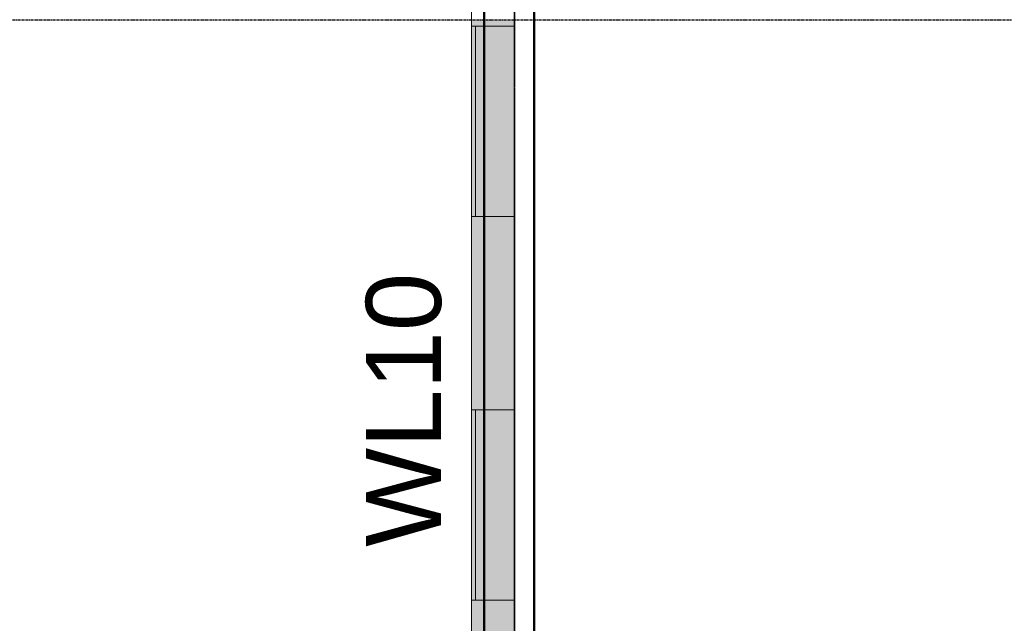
# Model space of a CAD drawing. Header units: inches. Extents: x -4126 to -1814, y 9773 to 12338.
# Tile 5 of 113: x -3922 to -3725, y 10047 to 10167. Entities that reach past the tile are written whole.
import ezdxf

# ---------------------------------------------------------------- set-up
doc = ezdxf.new("R2010")
doc.units = ezdxf.units.IN
doc.header["$MEASUREMENT"] = 0
doc.linetypes.add('Grid Line 1_2_', pattern=[0.875, 0.5, -0.125, 0.125, -0.125])
for name, color, linetype, lineweight in [('A-WALL', 113, 'Continuous', 13), ('S-FNDN', 32, 'Continuous', 13), ('S-GRID', 1, 'Continuous', 9)]:
    doc.layers.add(name, color=color, linetype=linetype, lineweight=lineweight)
doc.layers.add('loads', color=1, linetype='Continuous')
doc.styles.add('Arial', font='Arial.ttf', dxfattribs={"height": 18})

# ---------------------------------------------------------------- blocks, each defined once
blk = doc.blocks.new('CTR - 1st Phase - Shell_rvt-1-FRAMING PLAN - 1ST FLOOR')
at = {"layer": 'A-WALL', "lineweight": 5, "transparency": 33554585}
h = blk.add_hatch(color=13, dxfattribs=at)
h.paths.add_polyline_path([(-3829.32, 10011.59), (-3823.32, 10011.59), (-3823.32, 10051.37), (-3829.32, 10051.37), (-3829.32, 10050.65)], flags=0)
h.paths.add_polyline_path([(-3829.32, 10089.39), (-3823.32, 10089.39), (-3823.32, 10127.98), (-3829.32, 10127.98), (-3829.32, 10105.37)], flags=0)
h.paths.add_polyline_path([(-3829.32, 10166), (-3823.32, 10166), (-3823.32, 10167.33), (-3829.32, 10167.33)], flags=0)
h.paths.add_polyline_path([(-3823.32, 10203.45), (-3823.32, 10242.99), (-3829.32, 10242.99), (-3829.32, 10203.45)], flags=0)
h.paths.add_polyline_path([(-3823.32, 10281.01), (-3823.32, 10363.19), (-3829.32, 10363.19), (-3829.32, 10281.01), (-3823.82, 10281.01)], flags=0)
h.paths.add_polyline_path([(-3824.69, 10391.06), (-3823.32, 10391.06), (-3823.32, 10434.99), (-3829.32, 10434.99), (-3829.32, 10391.06)], flags=0)
h.paths.add_polyline_path([(-3829.32, 10473.01), (-3823.32, 10473.01), (-3823.32, 10473.77), (-3829.32, 10473.77)], flags=0)
h.paths.add_polyline_path([(-3823.32, 10511.79), (-3823.32, 10588.78), (-3829.32, 10588.78), (-3829.32, 10511.79), (-3825.65, 10511.79)], flags=0)
h.paths.add_polyline_path([(-3829.32, 10626.8), (-3823.32, 10626.8), (-3823.32, 10627.18), (-3829.32, 10627.18)], flags=0)
h.paths.add_polyline_path([(-3823.32, 10665.2), (-3823.32, 10746.19), (-3829.32, 10746.19), (-3829.32, 10665.2), (-3826.87, 10665.2)], flags=0)
h.paths.add_polyline_path([(-3823.32, 10774.06), (-3823.32, 10780.97), (-3829.32, 10780.97), (-3829.32, 10774.06), (-3827.74, 10774.06)], flags=0)
h.paths.add_polyline_path([(-3823.32, 10818.99), (-3823.32, 10857.77), (-3829.32, 10857.77), (-3829.32, 10818.99), (-3828.09, 10818.99)], flags=0)
h.paths.add_polyline_path([(-3828.71, 10895.79), (-3823.32, 10895.79), (-3823.32, 10902.05), (-3829.32, 10902.05), (-3829.32, 10895.79)], flags=0)
h.paths.add_polyline_path([(-3823.32, 10929.93), (-3823.32, 10973.54), (-3829.32, 10973.54), (-3829.32, 10929.93), (-3828.98, 10929.93)], flags=0)
h.paths.add_polyline_path([(-3823.32, 11009.66), (-3823.32, 11011.18), (-3829.32, 11011.18), (-3829.32, 11009.66)], flags=0)
h.paths.add_polyline_path([(-3824.76, 11049.2), (-3823.32, 11049.2), (-3823.32, 11049.58), (-3829.32, 11049.58), (-3829.32, 11049.2)], flags=0)
h.paths.add_polyline_path([(-3823.32, 11087.6), (-3823.32, 11144.15), (-3829.32, 11144.15), (-3829.32, 11087.6), (-3826.28, 11087.6)], flags=0)
h.paths.add_polyline_path([(-3823.32, 11144.33), (-3823.32, 11151.98), (-3829.32, 11151.98), (-3829.32, 11144.33), (-3828.52, 11144.33)], flags=0)
h.paths.add_polyline_path([(-3827.17, 11152.15), (-3823.32, 11152.15), (-3823.32, 11164.59), (-3829.32, 11164.59), (-3829.32, 11152.15), (-3828.83, 11152.15)], flags=0)
h.paths.add_polyline_path([(-3823.32, 11394.99), (-3823.32, 11403.15), (-3829.32, 11403.15), (-3829.32, 11394.99)], flags=0)
h.paths.add_polyline_path([(-3823.32, 11403.33), (-3823.32, 11410.98), (-3829.32, 11410.98), (-3829.32, 11403.33), (-3827.87, 11403.33)], flags=0)
h.paths.add_polyline_path([(-3829.32, 11411.15), (-3823.32, 11411.15), (-3823.32, 11429.49), (-3823.82, 11429.49), (-3823.82, 11430.08), (-3829.32, 11430.08), (-3829.32, 11415.99)], flags=0)
h = blk.add_hatch(color=13, dxfattribs=at)
h.paths.add_polyline_path([(-3823.2, 10011.59), (-3823.2, 10051.37), (-3823.32, 10051.37), (-3823.32, 10011.59)], flags=0)
h.paths.add_polyline_path([(-3823.32, 10089.39), (-3823.2, 10089.39), (-3823.2, 10104.54), (-3823.32, 10104.54)], flags=0)
h.paths.add_polyline_path([(-3823.32, 10104.94), (-3823.2, 10104.94), (-3823.2, 10105.37), (-3823.32, 10105.37)], flags=0)
h.paths.add_polyline_path([(-3823.32, 10106.2), (-3823.2, 10106.2), (-3823.2, 10106.63), (-3823.32, 10106.63)], flags=0)
h.paths.add_polyline_path([(-3823.32, 10107.02), (-3823.2, 10107.02), (-3823.2, 10127.98), (-3823.32, 10127.98)], flags=0)
h.paths.add_polyline_path([(-3823.25, 10166), (-3823.2, 10166), (-3823.2, 10167.33), (-3823.32, 10167.33), (-3823.32, 10166)], flags=0)
h.paths.add_polyline_path([(-3823.2, 10203.45), (-3823.2, 10242.99), (-3823.32, 10242.99), (-3823.32, 10203.45)], flags=0)
h.paths.add_polyline_path([(-3823.32, 10281.01), (-3823.2, 10281.01), (-3823.2, 10296.07), (-3823.32, 10296.07)], flags=0)
h.paths.add_polyline_path([(-3823.32, 10296.47), (-3823.2, 10296.47), (-3823.2, 10296.9), (-3823.32, 10296.9)], flags=0)
h.paths.add_polyline_path([(-3823.32, 10297.73), (-3823.2, 10297.73), (-3823.2, 10298.16), (-3823.32, 10298.16)], flags=0)
h.paths.add_polyline_path([(-3823.2, 10298.55), (-3823.2, 10343.95), (-3823.32, 10343.95), (-3823.32, 10298.55)], flags=0)
h.paths.add_polyline_path([(-3823.2, 10344.35), (-3823.2, 10344.78), (-3823.32, 10344.78), (-3823.32, 10344.35)], flags=0)
h.paths.add_polyline_path([(-3823.32, 10345.61), (-3823.2, 10345.61), (-3823.2, 10346.04), (-3823.32, 10346.04)], flags=0)
h.paths.add_polyline_path([(-3823.2, 10346.43), (-3823.2, 10363.19), (-3823.32, 10363.19), (-3823.32, 10346.43)], flags=0)
h.paths.add_polyline_path([(-3823.2, 10391.06), (-3823.2, 10391.84), (-3823.32, 10391.84), (-3823.32, 10391.06)], flags=0)
h.paths.add_polyline_path([(-3823.32, 10392.23), (-3823.2, 10392.23), (-3823.2, 10392.66), (-3823.32, 10392.66)], flags=0)
h.paths.add_polyline_path([(-3823.32, 10393.49), (-3823.2, 10393.49), (-3823.2, 10393.92), (-3823.32, 10393.92)], flags=0)
h.paths.add_polyline_path([(-3823.2, 10394.32), (-3823.2, 10434.99), (-3823.32, 10434.99), (-3823.32, 10394.32)], flags=0)
h.paths.add_polyline_path([(-3823.2, 10473.01), (-3823.2, 10473.77), (-3823.32, 10473.77), (-3823.32, 10473.01)], flags=0)
h.paths.add_polyline_path([(-3823.32, 10511.79), (-3823.2, 10511.79), (-3823.2, 10535.48), (-3823.32, 10535.48)], flags=0)
h.paths.add_polyline_path([(-3823.2, 10535.87), (-3823.2, 10536.3), (-3823.32, 10536.3), (-3823.32, 10535.87)], flags=0)
h.paths.add_polyline_path([(-3823.32, 10537.14), (-3823.2, 10537.14), (-3823.2, 10537.57), (-3823.32, 10537.57)], flags=0)
h.paths.add_polyline_path([(-3823.2, 10537.96), (-3823.2, 10583.36), (-3823.32, 10583.36), (-3823.32, 10537.96)], flags=0)
h.paths.add_polyline_path([(-3823.32, 10583.76), (-3823.2, 10583.76), (-3823.2, 10584.19), (-3823.32, 10584.19)], flags=0)
h.paths.add_polyline_path([(-3823.32, 10585.02), (-3823.2, 10585.02), (-3823.2, 10585.45), (-3823.32, 10585.45)], flags=0)
h.paths.add_polyline_path([(-3823.2, 10585.84), (-3823.2, 10588.78), (-3823.32, 10588.78), (-3823.32, 10585.84)], flags=0)
h.paths.add_polyline_path([(-3823.32, 10626.8), (-3823.2, 10626.8), (-3823.2, 10627.18), (-3823.32, 10627.18)], flags=0)
h.paths.add_polyline_path([(-3823.2, 10665.2), (-3823.2, 10679.13), (-3823.32, 10679.13), (-3823.32, 10665.2)], flags=0)
h.paths.add_polyline_path([(-3823.32, 10679.52), (-3823.2, 10679.52), (-3823.2, 10679.95), (-3823.32, 10679.95)], flags=0)
h.paths.add_polyline_path([(-3823.32, 10680.78), (-3823.2, 10680.78), (-3823.2, 10681.21), (-3823.32, 10681.21)], flags=0)
h.paths.add_polyline_path([(-3823.32, 10681.61), (-3823.2, 10681.61), (-3823.2, 10727.01), (-3823.32, 10727.01)], flags=0)
h.paths.add_polyline_path([(-3823.32, 10727.4), (-3823.2, 10727.4), (-3823.2, 10727.83), (-3823.32, 10727.83)], flags=0)
h.paths.add_polyline_path([(-3823.32, 10728.67), (-3823.2, 10728.67), (-3823.2, 10729.1), (-3823.32, 10729.1)], flags=0)
h.paths.add_polyline_path([(-3823.2, 10729.49), (-3823.2, 10746.19), (-3823.32, 10746.19), (-3823.32, 10729.49)], flags=0)
h.paths.add_polyline_path([(-3823.2, 10774.06), (-3823.2, 10774.89), (-3823.32, 10774.89), (-3823.32, 10774.06)], flags=0)
h.paths.add_polyline_path([(-3823.2, 10775.28), (-3823.2, 10775.71), (-3823.32, 10775.71), (-3823.32, 10775.28)], flags=0)
h.paths.add_polyline_path([(-3823.32, 10776.55), (-3823.2, 10776.55), (-3823.2, 10776.98), (-3823.32, 10776.98)], flags=0)
h.paths.add_polyline_path([(-3823.2, 10777.37), (-3823.2, 10780.97), (-3823.32, 10780.97), (-3823.32, 10777.37)], flags=0)
h.paths.add_polyline_path([(-3823.2, 10818.99), (-3823.2, 10822.77), (-3823.32, 10822.77), (-3823.32, 10818.99)], flags=0)
h.paths.add_polyline_path([(-3823.32, 10823.17), (-3823.2, 10823.17), (-3823.2, 10823.6), (-3823.32, 10823.6)], flags=0)
h.paths.add_polyline_path([(-3823.32, 10824.08), (-3823.2, 10824.08), (-3823.2, 10824.5), (-3823.32, 10824.5)], flags=0)
h.paths.add_polyline_path([(-3823.32, 10824.9), (-3823.2, 10824.9), (-3823.2, 10857.77), (-3823.32, 10857.77), (-3823.32, 10825.65)], flags=0)
h.paths.add_polyline_path([(-3823.32, 10895.79), (-3823.2, 10895.79), (-3823.2, 10902.05), (-3823.32, 10902.05)], flags=0)
h.paths.add_polyline_path([(-3823.32, 10929.93), (-3823.2, 10929.93), (-3823.2, 10966.06), (-3823.32, 10966.06)], flags=0)
h.paths.add_polyline_path([(-3823.32, 10966.46), (-3823.2, 10966.46), (-3823.2, 10966.89), (-3823.32, 10966.89)], flags=0)
h.paths.add_polyline_path([(-3823.2, 10967.72), (-3823.2, 10968.15), (-3823.32, 10968.15), (-3823.32, 10967.72)], flags=0)
h.paths.add_polyline_path([(-3823.32, 10968.54), (-3823.2, 10968.54), (-3823.2, 10973.54), (-3823.32, 10973.54)], flags=0)
h.paths.add_polyline_path([(-3823.2, 11009.66), (-3823.2, 11011.18), (-3823.32, 11011.18), (-3823.32, 11009.66)], flags=0)
h.paths.add_polyline_path([(-3823.32, 11049.2), (-3823.2, 11049.2), (-3823.2, 11049.58), (-3823.32, 11049.58)], flags=0)
h.paths.add_polyline_path([(-3823.2, 11087.6), (-3823.2, 11109.71), (-3823.32, 11109.71), (-3823.32, 11087.6)], flags=0)
h.paths.add_polyline_path([(-3823.32, 11110.1), (-3823.2, 11110.1), (-3823.2, 11110.53), (-3823.32, 11110.53)], flags=0)
h.paths.add_polyline_path([(-3823.2, 11111.37), (-3823.2, 11111.8), (-3823.32, 11111.8), (-3823.32, 11111.37)], flags=0)
h.paths.add_polyline_path([(-3823.32, 11112.19), (-3823.2, 11112.19), (-3823.2, 11144.15), (-3823.32, 11144.15), (-3823.32, 11121.94)], flags=0)
h.paths.add_polyline_path([(-3823.2, 11144.33), (-3823.2, 11151.98), (-3823.32, 11151.98), (-3823.32, 11144.33)], flags=0)
h.paths.add_polyline_path([(-3823.32, 11152.15), (-3823.2, 11152.15), (-3823.2, 11157.59), (-3823.32, 11157.59)], flags=0)
h.paths.add_polyline_path([(-3823.32, 11157.99), (-3823.2, 11157.99), (-3823.2, 11158.41), (-3823.32, 11158.41)], flags=0)
h.paths.add_polyline_path([(-3823.2, 11159.25), (-3823.2, 11159.68), (-3823.32, 11159.68), (-3823.32, 11159.25)], flags=0)
h.paths.add_polyline_path([(-3823.32, 11160.07), (-3823.2, 11160.07), (-3823.2, 11164.59), (-3823.32, 11164.59)], flags=0)
h.paths.add_polyline_path([(-3823.2, 11394.99), (-3823.2, 11403.15), (-3823.32, 11403.15), (-3823.32, 11394.99)], flags=0)
h.paths.add_polyline_path([(-3823.32, 11403.33), (-3823.2, 11403.33), (-3823.2, 11410.98), (-3823.32, 11410.98), (-3823.32, 11406.9)], flags=0)
h.paths.add_polyline_path([(-3823.32, 11411.15), (-3823.2, 11411.15), (-3823.2, 11429.49), (-3823.32, 11429.49), (-3823.32, 11417.66)], flags=0)
h = blk.add_hatch(color=13, dxfattribs=at)
h.paths.add_polyline_path([(-3823.2, 10104.54), (-3823.2, 10104.94), (-3823.32, 10104.94), (-3823.32, 10104.54)], flags=0)
h.paths.add_polyline_path([(-3823.2, 10106.63), (-3823.2, 10107.02), (-3823.32, 10107.02), (-3823.32, 10106.63)], flags=0)
h.paths.add_polyline_path([(-3823.2, 10296.07), (-3823.2, 10296.47), (-3823.32, 10296.47), (-3823.32, 10296.07)], flags=0)
h.paths.add_polyline_path([(-3823.32, 10298.16), (-3823.2, 10298.16), (-3823.2, 10298.55), (-3823.32, 10298.55)], flags=0)
h.paths.add_polyline_path([(-3823.2, 10343.95), (-3823.2, 10344.35), (-3823.32, 10344.35), (-3823.32, 10343.95)], flags=0)
h.paths.add_polyline_path([(-3823.32, 10346.04), (-3823.2, 10346.04), (-3823.2, 10346.43), (-3823.32, 10346.43)], flags=0)
h.paths.add_polyline_path([(-3823.32, 10391.84), (-3823.2, 10391.84), (-3823.2, 10392.23), (-3823.32, 10392.23)], flags=0)
h.paths.add_polyline_path([(-3823.32, 10393.92), (-3823.2, 10393.92), (-3823.2, 10394.32), (-3823.32, 10394.32)], flags=0)
h.paths.add_polyline_path([(-3823.2, 10535.48), (-3823.2, 10535.87), (-3823.32, 10535.87), (-3823.32, 10535.48)], flags=0)
h.paths.add_polyline_path([(-3823.2, 10537.57), (-3823.2, 10537.96), (-3823.32, 10537.96), (-3823.32, 10537.57)], flags=0)
h.paths.add_polyline_path([(-3823.2, 10583.36), (-3823.2, 10583.76), (-3823.32, 10583.76), (-3823.32, 10583.36)], flags=0)
h.paths.add_polyline_path([(-3823.2, 10585.45), (-3823.2, 10585.84), (-3823.32, 10585.84), (-3823.32, 10585.45)], flags=0)
h.paths.add_polyline_path([(-3823.2, 10679.13), (-3823.2, 10679.52), (-3823.32, 10679.52), (-3823.32, 10679.13)], flags=0)
h.paths.add_polyline_path([(-3823.32, 10681.21), (-3823.2, 10681.21), (-3823.2, 10681.61), (-3823.32, 10681.61)], flags=0)
h.paths.add_polyline_path([(-3823.32, 10727.01), (-3823.2, 10727.01), (-3823.2, 10727.4), (-3823.32, 10727.4)], flags=0)
h.paths.add_polyline_path([(-3823.32, 10729.1), (-3823.2, 10729.1), (-3823.2, 10729.49), (-3823.32, 10729.49)], flags=0)
h.paths.add_polyline_path([(-3823.32, 10774.89), (-3823.2, 10774.89), (-3823.2, 10775.28), (-3823.32, 10775.28)], flags=0)
h.paths.add_polyline_path([(-3823.2, 10776.98), (-3823.2, 10777.37), (-3823.32, 10777.37), (-3823.32, 10776.98)], flags=0)
h.paths.add_polyline_path([(-3823.2, 10822.77), (-3823.2, 10823.17), (-3823.32, 10823.17), (-3823.32, 10822.77)], flags=0)
h.paths.add_polyline_path([(-3823.2, 10824.5), (-3823.2, 10824.9), (-3823.32, 10824.9), (-3823.32, 10824.5)], flags=0)
h.paths.add_polyline_path([(-3823.2, 10966.06), (-3823.2, 10966.46), (-3823.32, 10966.46), (-3823.32, 10966.06)], flags=0)
h.paths.add_polyline_path([(-3823.2, 10968.15), (-3823.2, 10968.54), (-3823.32, 10968.54), (-3823.32, 10968.15)], flags=0)
h.paths.add_polyline_path([(-3823.2, 11109.71), (-3823.2, 11110.1), (-3823.32, 11110.1), (-3823.32, 11109.71)], flags=0)
h.paths.add_polyline_path([(-3823.2, 11111.8), (-3823.2, 11112.19), (-3823.32, 11112.19), (-3823.32, 11111.8)], flags=0)
h.paths.add_polyline_path([(-3823.32, 11157.59), (-3823.2, 11157.59), (-3823.2, 11157.99), (-3823.32, 11157.99)], flags=0)
h.paths.add_polyline_path([(-3823.2, 11159.68), (-3823.2, 11160.07), (-3823.32, 11160.07), (-3823.32, 11159.68)], flags=0)
h = blk.add_hatch(color=13, dxfattribs=at)
h.paths.add_polyline_path([(-3823.32, 10105.37), (-3823.2, 10105.37), (-3823.2, 10106.2), (-3823.32, 10106.2), (-3823.32, 10105.74)], flags=0)
h.paths.add_polyline_path([(-3823.2, 10296.9), (-3823.2, 10297.73), (-3823.32, 10297.73), (-3823.32, 10296.9)], flags=0)
h.paths.add_polyline_path([(-3823.32, 10344.78), (-3823.2, 10344.78), (-3823.2, 10345.61), (-3823.32, 10345.61), (-3823.32, 10345.15)], flags=0)
h.paths.add_polyline_path([(-3823.32, 10392.66), (-3823.2, 10392.66), (-3823.2, 10393.49), (-3823.32, 10393.49), (-3823.32, 10393.03)], flags=0)
h.paths.add_polyline_path([(-3823.2, 10536.3), (-3823.2, 10537.14), (-3823.32, 10537.14), (-3823.32, 10536.3)], flags=0)
h.paths.add_polyline_path([(-3823.2, 10584.19), (-3823.2, 10585.02), (-3823.32, 10585.02), (-3823.32, 10584.19)], flags=0)
h.paths.add_polyline_path([(-3823.2, 10679.95), (-3823.2, 10680.78), (-3823.32, 10680.78), (-3823.32, 10679.95)], flags=0)
h.paths.add_polyline_path([(-3823.2, 10727.83), (-3823.2, 10728.67), (-3823.32, 10728.67), (-3823.32, 10727.83)], flags=0)
h.paths.add_polyline_path([(-3823.2, 10775.71), (-3823.2, 10776.55), (-3823.32, 10776.55), (-3823.32, 10775.71)], flags=0)
h.paths.add_polyline_path([(-3823.32, 10823.6), (-3823.2, 10823.6), (-3823.2, 10823.66), (-3823.32, 10823.66)], flags=0)
h.paths.add_polyline_path([(-3823.32, 10824.01), (-3823.2, 10824.01), (-3823.2, 10824.08), (-3823.32, 10824.08)], flags=0)
h.paths.add_polyline_path([(-3823.2, 10966.89), (-3823.2, 10967.72), (-3823.32, 10967.72), (-3823.32, 10966.89)], flags=0)
h.paths.add_polyline_path([(-3823.2, 11110.53), (-3823.2, 11111.37), (-3823.32, 11111.37), (-3823.32, 11110.53)], flags=0)
h.paths.add_polyline_path([(-3823.32, 11158.41), (-3823.2, 11158.41), (-3823.2, 11159.25), (-3823.32, 11159.25), (-3823.32, 11158.79)], flags=0)
h = blk.add_hatch(color=13, dxfattribs=at)
h.paths.add_polyline_path([(-3831.82, 10009.09), (-3829.32, 10009.09), (-3829.32, 10051.37), (-3831.82, 10051.37), (-3831.82, 10011.59)], flags=0)
h.paths.add_polyline_path([(-3829.32, 10089.39), (-3829.32, 10127.98), (-3831.82, 10127.98), (-3831.82, 10089.39), (-3830.28, 10089.39)], flags=0)
h.paths.add_polyline_path([(-3829.32, 10166), (-3829.32, 10167.33), (-3831.82, 10167.33), (-3831.82, 10166), (-3831.22, 10166)], flags=0)
h.paths.add_polyline_path([(-3831.82, 10203.45), (-3829.32, 10203.45), (-3829.32, 10215.19), (-3831.82, 10215.19)], flags=0)
h.paths.add_polyline_path([(-3831.82, 10818.99), (-3829.32, 10818.99), (-3829.32, 10857.77), (-3831.82, 10857.77), (-3831.82, 10825.65)], flags=0)
h.paths.add_polyline_path([(-3831.82, 10895.79), (-3829.32, 10895.79), (-3829.32, 10902.05), (-3830.32, 10902.05), (-3830.32, 10929.93), (-3829.32, 10929.93), (-3829.32, 10973.54), (-3831.82, 10973.54), (-3831.82, 10911.76)], flags=0)
for points in [[(-3829.32, 10127.98), (-3829.32, 10166), (-3831.82, 10166), (-3831.82, 10127.98), (-3830.75, 10127.98)], [(-3824.75, 10127.98), (-3823.32, 10127.98), (-3823.32, 10166), (-3829.32, 10166), (-3829.32, 10127.98)], [(-3823.2, 10153.25), (-3823.2, 10154.08), (-3823.32, 10154.08), (-3823.32, 10153.25)], [(-3831.82, 10051.37), (-3829.32, 10051.37), (-3829.32, 10089.39), (-3831.82, 10089.39)], [(-3827.76, 10051.37), (-3823.32, 10051.37), (-3823.32, 10089.39), (-3829.32, 10089.39), (-3829.32, 10051.37)], [(-3823.32, 10057.49), (-3823.2, 10057.49), (-3823.2, 10058.32), (-3823.32, 10058.32), (-3823.32, 10057.86)]]:
    blk.add_hatch(color=13, dxfattribs=at).paths.add_polyline_path(points, flags=0)
h = blk.add_hatch(color=13, dxfattribs=at)
h.paths.add_polyline_path([(-3823.2, 10127.98), (-3823.2, 10152.43), (-3823.32, 10152.43), (-3823.32, 10127.98)], flags=0)
h.paths.add_polyline_path([(-3823.2, 10152.82), (-3823.2, 10153.25), (-3823.32, 10153.25), (-3823.32, 10152.82)], flags=0)
h.paths.add_polyline_path([(-3823.32, 10154.08), (-3823.2, 10154.08), (-3823.2, 10154.51), (-3823.32, 10154.51)], flags=0)
h.paths.add_polyline_path([(-3823.32, 10154.91), (-3823.2, 10154.91), (-3823.2, 10166), (-3823.32, 10166), (-3823.32, 10164.15)], flags=0)
h = blk.add_hatch(color=13, dxfattribs=at)
h.paths.add_polyline_path([(-3823.2, 10152.43), (-3823.2, 10152.82), (-3823.32, 10152.82), (-3823.32, 10152.43)], flags=0)
h.paths.add_polyline_path([(-3823.2, 10154.51), (-3823.2, 10154.91), (-3823.32, 10154.91), (-3823.32, 10154.51)], flags=0)
h = blk.add_hatch(color=13, dxfattribs=at)
h.paths.add_polyline_path([(-3823.2, 10051.37), (-3823.2, 10056.66), (-3823.32, 10056.66), (-3823.32, 10051.37)], flags=0)
h.paths.add_polyline_path([(-3823.2, 10057.06), (-3823.2, 10057.49), (-3823.32, 10057.49), (-3823.32, 10057.06)], flags=0)
h.paths.add_polyline_path([(-3823.2, 10058.32), (-3823.2, 10058.75), (-3823.32, 10058.75), (-3823.32, 10058.32)], flags=0)
h.paths.add_polyline_path([(-3823.32, 10059.14), (-3823.2, 10059.14), (-3823.2, 10089.39), (-3823.32, 10089.39)], flags=0)
h = blk.add_hatch(color=13, dxfattribs=at)
h.paths.add_polyline_path([(-3823.32, 10056.66), (-3823.2, 10056.66), (-3823.2, 10057.06), (-3823.32, 10057.06)], flags=0)
h.paths.add_polyline_path([(-3823.2, 10058.75), (-3823.2, 10059.14), (-3823.32, 10059.14), (-3823.32, 10058.75)], flags=0)
at = {"layer": 'A-WALL', "color": 253}
for p, q in [((-3831.82, 10215.19), (-3831.82, 10009.09)), ((-3823.2, 10154.51), (-3823.2, 10154.91)), ((-3823.2, 10154.91), (-3823.2, 10154.51)), ((-3823.2, 10153.71), (-3823.2, 10154.08)), ((-3823.2, 10154.08), (-3823.2, 10153.71)), ((-3823.2, 10153.25), (-3823.2, 10153.62)), ((-3823.2, 10153.62), (-3823.2, 10153.25)), ((-3823.2, 10152.43), (-3823.2, 10152.82)), ((-3823.2, 10152.82), (-3823.2, 10152.43)), ((-3823.2, 10107.02), (-3823.2, 10106.63)), ((-3823.2, 10106.2), (-3823.2, 10105.83)), ((-3823.2, 10105.74), (-3823.2, 10105.37)), ((-3823.2, 10104.94), (-3823.2, 10104.54)), ((-3823.2, 10058.75), (-3823.2, 10059.14)), ((-3823.2, 10059.14), (-3823.2, 10058.75)), ((-3823.2, 10057.94), (-3823.2, 10058.32)), ((-3823.2, 10058.32), (-3823.2, 10057.94)), ((-3823.2, 10057.49), (-3823.2, 10057.86)), ((-3823.2, 10057.86), (-3823.2, 10057.49)), ((-3823.2, 10056.66), (-3823.2, 10057.06)), ((-3823.2, 10057.06), (-3823.2, 10056.66))]:
    blk.add_line(p, q, dxfattribs=at)
at = {"layer": 'A-WALL', "color": 9}
for p, q in [((-3829.32, 10215.19), (-3829.32, 10011.59)), ((-3829.32, 10011.59), (-3829.32, 10167.33)), ((-3823.2, 10154.91), (-3823.2, 10167.33)), ((-3823.2, 10154.51), (-3823.2, 10154.91)), ((-3823.2, 10153.71), (-3823.2, 10154.51)), ((-3823.2, 10152.82), (-3823.2, 10153.62)), ((-3823.2, 10152.43), (-3823.2, 10152.82)), ((-3823.2, 10107.02), (-3823.2, 10152.43)), ((-3823.2, 10106.63), (-3823.2, 10107.02)), ((-3823.2, 10105.83), (-3823.2, 10106.63)), ((-3823.2, 10104.94), (-3823.2, 10105.74)), ((-3823.2, 10104.54), (-3823.2, 10104.94)), ((-3823.2, 10059.14), (-3823.2, 10104.54)), ((-3823.2, 10058.75), (-3823.2, 10059.14)), ((-3823.2, 10057.94), (-3823.2, 10058.75)), ((-3823.2, 10057.06), (-3823.2, 10057.86)), ((-3823.2, 10056.66), (-3823.2, 10057.06)), ((-3823.2, 10017.71), (-3823.2, 10056.66))]:
    blk.add_line(p, q, dxfattribs=at)
at = {"layer": 'A-WALL', "color": 33}
for p, q in [((-3823.2, 10200.31), (-3823.2, 10166)), ((-3831.82, 10166), (-3831.82, 10167.33)), ((-3831.82, 10166), (-3831.82, 10127.98)), ((-3831.82, 10127.98), (-3831.82, 10166)), ((-3831.07, 10166), (-3831.82, 10166)), ((-3829.32, 10166), (-3831.82, 10166)), ((-3831.07, 10127.98), (-3831.07, 10166)), ((-3831.07, 10166), (-3831.07, 10127.98)), ((-3831.07, 10166), (-3829.32, 10166)), ((-3829.32, 10166), (-3823.32, 10166)), ((-3823.32, 10166), (-3829.32, 10166)), ((-3823.32, 10166), (-3823.2, 10166)), ((-3823.2, 10166), (-3823.32, 10166)), ((-3823.2, 10154.91), (-3823.2, 10166)), ((-3823.2, 10166), (-3823.2, 10154.91)), ((-3823.2, 10154.91), (-3823.2, 10154.51)), ((-3823.2, 10154.08), (-3823.2, 10154.51)), ((-3823.2, 10154.51), (-3823.2, 10154.08)), ((-3823.2, 10154.08), (-3823.2, 10153.71)), ((-3823.2, 10153.62), (-3823.2, 10153.25)), ((-3823.2, 10152.82), (-3823.2, 10153.25)), ((-3823.2, 10153.25), (-3823.2, 10152.82)), ((-3823.2, 10152.82), (-3823.2, 10152.43)), ((-3823.2, 10127.98), (-3823.2, 10152.43)), ((-3823.2, 10152.43), (-3823.2, 10127.98)), ((-3831.82, 10089.39), (-3831.82, 10127.98)), ((-3831.82, 10127.98), (-3829.32, 10127.98)), ((-3831.07, 10127.98), (-3831.82, 10127.98)), ((-3829.32, 10127.98), (-3831.07, 10127.98)), ((-3829.32, 10127.98), (-3823.32, 10127.98)), ((-3823.32, 10127.98), (-3829.32, 10127.98)), ((-3823.32, 10127.98), (-3823.2, 10127.98)), ((-3823.2, 10127.98), (-3823.32, 10127.98)), ((-3823.2, 10127.98), (-3823.2, 10107.02)), ((-3823.2, 10106.63), (-3823.2, 10106.2)), ((-3823.2, 10105.37), (-3823.2, 10104.94)), ((-3823.2, 10104.54), (-3823.2, 10089.39)), ((-3831.82, 10089.39), (-3831.82, 10051.37)), ((-3831.82, 10051.37), (-3831.82, 10089.39)), ((-3831.07, 10089.39), (-3831.82, 10089.39)), ((-3829.32, 10089.39), (-3831.82, 10089.39)), ((-3831.07, 10051.37), (-3831.07, 10089.39)), ((-3831.07, 10089.39), (-3831.07, 10051.37)), ((-3831.07, 10089.39), (-3829.32, 10089.39)), ((-3829.32, 10089.39), (-3823.32, 10089.39)), ((-3823.32, 10089.39), (-3829.32, 10089.39)), ((-3823.32, 10089.39), (-3823.2, 10089.39)), ((-3823.2, 10089.39), (-3823.32, 10089.39)), ((-3823.2, 10059.14), (-3823.2, 10089.39)), ((-3823.2, 10089.39), (-3823.2, 10059.14)), ((-3823.2, 10059.14), (-3823.2, 10058.75)), ((-3823.2, 10058.32), (-3823.2, 10058.75)), ((-3823.2, 10058.75), (-3823.2, 10058.32)), ((-3823.2, 10058.32), (-3823.2, 10057.94)), ((-3823.2, 10057.86), (-3823.2, 10057.49)), ((-3823.2, 10057.06), (-3823.2, 10057.49)), ((-3823.2, 10057.49), (-3823.2, 10057.06)), ((-3823.2, 10057.06), (-3823.2, 10056.66)), ((-3823.2, 10051.37), (-3823.2, 10056.66)), ((-3823.2, 10056.66), (-3823.2, 10051.37)), ((-3831.82, 10009.09), (-3831.82, 10051.37)), ((-3831.82, 10051.37), (-3829.32, 10051.37)), ((-3831.07, 10051.37), (-3831.82, 10051.37)), ((-3829.32, 10051.37), (-3831.07, 10051.37)), ((-3829.32, 10051.37), (-3823.32, 10051.37)), ((-3823.32, 10051.37), (-3829.32, 10051.37)), ((-3823.32, 10051.37), (-3823.2, 10051.37)), ((-3823.2, 10051.37), (-3823.32, 10051.37)), ((-3823.2, 10051.37), (-3823.2, 10017.71))]:
    blk.add_line(p, q, dxfattribs=at)
at = {"layer": 'A-WALL', "color": 23}
for p, q in [((-3831.82, 10127.98), (-3831.82, 10166)), ((-3823.2, 10166), (-3823.2, 10154.91)), ((-3823.2, 10154.51), (-3823.2, 10154.08)), ((-3823.2, 10153.25), (-3823.2, 10152.82)), ((-3823.2, 10152.43), (-3823.2, 10127.98)), ((-3831.82, 10051.37), (-3831.82, 10089.39)), ((-3823.2, 10089.39), (-3823.2, 10059.14)), ((-3823.2, 10058.75), (-3823.2, 10058.32)), ((-3823.2, 10057.49), (-3823.2, 10057.06)), ((-3823.2, 10056.66), (-3823.2, 10051.37))]:
    blk.add_line(p, q, dxfattribs=at)

msp = doc.modelspace()

# ---------------------------------------------------------------- linework, layer by layer
at = {"layer": 'S-FNDN', "lineweight": 50}
for p, q in [((-3829.324, 9899.189), (-3829.324, 12087.189)), ((-3819.324, 11542.989), (-3819.324, 9901.189))]:
    msp.add_line(p, q, dxfattribs=at)
at = {"layer": 'S-FNDN'}
msp.add_line((-3823.324, 9897.189), (-3823.324, 11550.989), dxfattribs=at)
at = {"layer": 'S-GRID', "linetype": 'Grid Line 1_2_', "lineweight": 30}
msp.add_line((-1814.206, 10167.189), (-4076.95, 10167.189), dxfattribs=at)

# ---------------------------------------------------------------- block references
at = {"lineweight": 5}
msp.add_blockref('CTR - 1st Phase - Shell_rvt-1-FRAMING PLAN - 1ST FLOOR', (0, 0), dxfattribs=at)

# ---------------------------------------------------------------- texts
at = {"layer": 'loads', "insert": (-3852.939, 10062), "char_height": 15, "width": 29.92125, "attachment_point": 1, "rotation": 90, "style": 'Arial'}
msp.add_mtext('WL10', dxfattribs=at)

doc.saveas('drawing.dxf')
